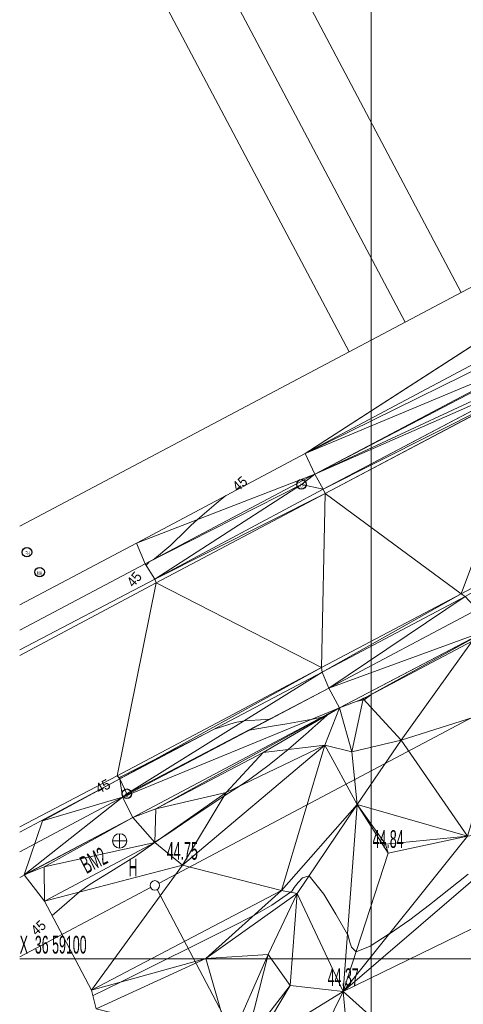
# Model space of a CAD drawing. Extents: x 79271 to 79617, y -3659238 to -3658956.
# Tile 3 of 29: x 79272 to 79307, y -3659104 to -3659026. Entities that reach past the tile are written whole.
import ezdxf
from ezdxf.enums import TextEntityAlignment as Align
from ezdxf.lldxf.tags import DXFTag

# ---------------------------------------------------------------- set-up
doc = ezdxf.new("R2010")
doc.units = 0
for name, color, linetype in [('3dFace', 7, 'Continuous'), ('BENCHMARK', 7, 'Continuous'), ('CODE', 7, 'Continuous'), ('ELEVATION', 7, 'Continuous'), ('ELP', 7, 'Continuous'), ('ERF_LINES', 7, 'Continuous'), ('ET', 7, 'Continuous'), ('FH', 7, 'Continuous'), ('GCONTOUR', 7, 'Continuous'), ('GRID', 7, 'Continuous'), ('MCONTOUR', 7, 'Continuous'), ('MH', 7, 'Continuous'), ('POLYLINES', 7, 'Continuous'), ('SW', 7, 'Continuous'), ('TK', 7, 'Continuous')]:
    doc.layers.add(name, color=color, linetype=linetype)
doc.styles.add('Arial', font='arial.ttf', dxfattribs={"height": 1})
tags = doc.linetypes.add('DOTTED500', pattern=[1.2, 0.7, -0.5]).pattern_tags.tags
tags[6:7] = [DXFTag(74, 4), DXFTag(75, 0), DXFTag(340, '0'), DXFTag(46, 0.0), DXFTag(50, 0.0), DXFTag(44, 0.0), DXFTag(45, 0.0)]
tags[4:5] = [DXFTag(74, 4), DXFTag(75, 0), DXFTag(340, '0'), DXFTag(46, 0.0), DXFTag(50, 0.0), DXFTag(44, 0.0), DXFTag(45, 0.0)]
tags = doc.linetypes.add('SHORTDASH-DOT', pattern=[1.4, 0.75, -0.25, 0.15, -0.25]).pattern_tags.tags
tags[10:11] = [DXFTag(74, 4), DXFTag(75, 0), DXFTag(340, '0'), DXFTag(46, 0.0), DXFTag(50, 0.0), DXFTag(44, 0.0), DXFTag(45, 0.0)]
tags[8:9] = [DXFTag(74, 4), DXFTag(75, 0), DXFTag(340, '0'), DXFTag(46, 0.0), DXFTag(50, 0.0), DXFTag(44, 0.0), DXFTag(45, 0.0)]
tags[6:7] = [DXFTag(74, 4), DXFTag(75, 0), DXFTag(340, '0'), DXFTag(46, 0.0), DXFTag(50, 0.0), DXFTag(44, 0.0), DXFTag(45, 0.0)]
tags[4:5] = [DXFTag(74, 4), DXFTag(75, 0), DXFTag(340, '0'), DXFTag(46, 0.0), DXFTag(50, 0.0), DXFTag(44, 0.0), DXFTag(45, 0.0)]

msp = doc.modelspace()

# ---------------------------------------------------------------- linework, layer by layer
at = {"layer": '3dFace', "color": 142, "linetype": 'Continuous', "lineweight": 0, "transparency": 33554687}
for points in [[(79294.797, -3659060.158, 44.976), (79314.41, -3659050.503, 44.828), (79311.442, -3659049.413, 44.975), (79294.797, -3659060.158, 44.976)], [(79294.797, -3659060.158, 44.976), (79314.469, -3659051.953, 44.818), (79314.41, -3659050.503, 44.828), (79294.797, -3659060.158, 44.976)], [(79295.559, -3659061.788, 44.948), (79314.469, -3659051.953, 44.818), (79294.797, -3659060.158, 44.976), (79295.559, -3659061.788, 44.948)], [(79295.559, -3659061.788, 44.948), (79313.965, -3659053.222, 44.801), (79314.469, -3659051.953, 44.818), (79295.559, -3659061.788, 44.948)], [(79295.559, -3659061.788, 44.948), (79313.174, -3659054.042, 44.823), (79313.965, -3659053.222, 44.801), (79295.559, -3659061.788, 44.948)], [(79296.219, -3659062.974, 44.927), (79313.174, -3659054.042, 44.823), (79295.559, -3659061.788, 44.948), (79296.219, -3659062.974, 44.927)], [(79296.219, -3659062.974, 44.927), (79313.38, -3659054.321, 44.652), (79313.174, -3659054.042, 44.823), (79296.219, -3659062.974, 44.927)], [(79296.373, -3659063.318, 44.735), (79313.38, -3659054.321, 44.652), (79296.219, -3659062.974, 44.927), (79296.373, -3659063.318, 44.735)], [(79307.075, -3659071.23, 44.645), (79313.38, -3659054.321, 44.652), (79296.373, -3659063.318, 44.735), (79307.075, -3659071.23, 44.645)], [(79319.159, -3659064.854, 44.614), (79313.38, -3659054.321, 44.652), (79307.075, -3659071.23, 44.645), (79319.159, -3659064.854, 44.614)], [(79281.479, -3659067.222, 45.027), (79295.559, -3659061.788, 44.948), (79294.797, -3659060.158, 44.976), (79281.479, -3659067.222, 45.027)], [(79282.179, -3659068.866, 45.003), (79295.559, -3659061.788, 44.948), (79281.479, -3659067.222, 45.027), (79282.179, -3659068.866, 45.003)], [(79282.179, -3659068.866, 45.003), (79294.496, -3659062.595, 44.888), (79295.559, -3659061.788, 44.948), (79282.179, -3659068.866, 45.003)], [(79294.496, -3659062.595, 44.888), (79296.219, -3659062.974, 44.927), (79295.559, -3659061.788, 44.948), (79294.496, -3659062.595, 44.888)], [(79282.932, -3659070.067, 44.973), (79294.496, -3659062.595, 44.888), (79282.179, -3659068.866, 45.003), (79282.932, -3659070.067, 44.973)], [(79282.932, -3659070.067, 44.973), (79296.219, -3659062.974, 44.927), (79294.496, -3659062.595, 44.888), (79282.932, -3659070.067, 44.973)], [(79282.932, -3659070.067, 44.973), (79296.373, -3659063.318, 44.735), (79296.219, -3659062.974, 44.927), (79282.932, -3659070.067, 44.973)], [(79283.05, -3659070.368, 44.792), (79296.373, -3659063.318, 44.735), (79282.932, -3659070.067, 44.973), (79283.05, -3659070.368, 44.792)], [(79296.068, -3659077.038, 44.754), (79296.373, -3659063.318, 44.735), (79283.05, -3659070.368, 44.792), (79296.068, -3659077.038, 44.754)], [(79307.075, -3659071.23, 44.645), (79296.373, -3659063.318, 44.735), (79296.068, -3659077.038, 44.754), (79307.075, -3659071.23, 44.645)], [(79319.159, -3659064.854, 44.614), (79307.075, -3659071.23, 44.645), (79307.414, -3659071.424, 44.853), (79319.159, -3659064.854, 44.614)], [(79296.068, -3659077.038, 44.754), (79283.05, -3659070.368, 44.792), (79279.971, -3659085.559, 44.873), (79296.068, -3659077.038, 44.754)], [(79307.075, -3659071.23, 44.645), (79296.068, -3659077.038, 44.754), (79296.123, -3659077.397, 44.93), (79307.075, -3659071.23, 44.645)], [(79307.075, -3659071.23, 44.645), (79296.123, -3659077.397, 44.93), (79307.414, -3659071.424, 44.853), (79307.075, -3659071.23, 44.645)], [(79307.414, -3659071.424, 44.853), (79296.123, -3659077.397, 44.93), (79296.657, -3659078.654, 44.956), (79307.414, -3659071.424, 44.853)], [(79307.414, -3659071.424, 44.853), (79296.657, -3659078.654, 44.956), (79308.359, -3659072.455, 44.884), (79307.414, -3659071.424, 44.853)], [(79296.657, -3659078.654, 44.956), (79309.228, -3659074.057, 44.922), (79308.359, -3659072.455, 44.884), (79296.657, -3659078.654, 44.956)], [(79297.505, -3659080.221, 44.99), (79309.228, -3659074.057, 44.922), (79296.657, -3659078.654, 44.956), (79297.505, -3659080.221, 44.99)], [(79309.228, -3659074.057, 44.922), (79297.505, -3659080.221, 44.99), (79299.371, -3659079.51, 45.003), (79309.228, -3659074.057, 44.922)], [(79309.228, -3659074.057, 44.922), (79299.371, -3659079.51, 45.003), (79307.95, -3659074.963, 44.958), (79309.228, -3659074.057, 44.922)], [(79299.371, -3659079.51, 45.003), (79302.358, -3659082.747, 44.853), (79307.95, -3659074.963, 44.958), (79299.371, -3659079.51, 45.003)], [(79307.95, -3659074.963, 44.958), (79302.358, -3659082.747, 44.853), (79310.648, -3659080.119, 44.904), (79307.95, -3659074.963, 44.958)], [(79296.068, -3659077.038, 44.754), (79279.971, -3659085.559, 44.873), (79280.19, -3659085.813, 45.061), (79296.068, -3659077.038, 44.754)], [(79296.068, -3659077.038, 44.754), (79280.19, -3659085.813, 45.061), (79296.123, -3659077.397, 44.93), (79296.068, -3659077.038, 44.754)], [(79280.731, -3659086.981, 45.105), (79296.123, -3659077.397, 44.93), (79280.19, -3659085.813, 45.061), (79280.731, -3659086.981, 45.105)], [(79280.731, -3659086.981, 45.105), (79296.657, -3659078.654, 44.956), (79296.123, -3659077.397, 44.93), (79280.731, -3659086.981, 45.105)], [(79280.391, -3659087.261, 45.07), (79296.657, -3659078.654, 44.956), (79280.731, -3659086.981, 45.105), (79280.391, -3659087.261, 45.07)], [(79297.505, -3659080.221, 44.99), (79296.657, -3659078.654, 44.956), (79280.391, -3659087.261, 45.07), (79297.505, -3659080.221, 44.99)], [(79297.505, -3659080.221, 44.99), (79298.468, -3659083.689, 44.844), (79299.371, -3659079.51, 45.003), (79297.505, -3659080.221, 44.99)], [(79299.371, -3659079.51, 45.003), (79298.468, -3659083.689, 44.844), (79302.358, -3659082.747, 44.853), (79299.371, -3659079.51, 45.003)], [(79310.648, -3659080.119, 44.904), (79302.358, -3659082.747, 44.853), (79307.589, -3659090.327, 44.728), (79310.648, -3659080.119, 44.904)], [(79281.215, -3659088.865, 45.109), (79297.505, -3659080.221, 44.99), (79280.391, -3659087.261, 45.07), (79281.215, -3659088.865, 45.109)], [(79297.505, -3659080.221, 44.99), (79281.215, -3659088.865, 45.109), (79283.013, -3659088.162, 45.099), (79297.505, -3659080.221, 44.99)], [(79297.505, -3659080.221, 44.99), (79283.013, -3659088.162, 45.099), (79291.48, -3659083.737, 45.051), (79297.505, -3659080.221, 44.99)], [(79297.505, -3659080.221, 44.99), (79291.48, -3659083.737, 45.051), (79296.334, -3659083.15, 44.925), (79297.505, -3659080.221, 44.99)], [(79297.505, -3659080.221, 44.99), (79296.334, -3659083.15, 44.925), (79298.468, -3659083.689, 44.844), (79297.505, -3659080.221, 44.99)], [(79288.547, -3659086.872, 45.014), (79285.106, -3659092.602, 44.749), (79296.334, -3659083.15, 44.925), (79288.547, -3659086.872, 45.014)], [(79296.334, -3659083.15, 44.925), (79285.106, -3659092.602, 44.749), (79292.926, -3659094.599, 44.602), (79296.334, -3659083.15, 44.925)], [(79296.334, -3659083.15, 44.925), (79291.48, -3659083.737, 45.051), (79288.547, -3659086.872, 45.014), (79296.334, -3659083.15, 44.925)], [(79296.334, -3659083.15, 44.925), (79292.926, -3659094.599, 44.602), (79298.895, -3659087.839, 44.805), (79296.334, -3659083.15, 44.925)], [(79296.334, -3659083.15, 44.925), (79298.895, -3659087.839, 44.805), (79298.468, -3659083.689, 44.844), (79296.334, -3659083.15, 44.925)], [(79298.895, -3659087.839, 44.805), (79302.358, -3659082.747, 44.853), (79298.468, -3659083.689, 44.844), (79298.895, -3659087.839, 44.805)], [(79307.589, -3659090.327, 44.728), (79302.358, -3659082.747, 44.853), (79298.895, -3659087.839, 44.805), (79307.589, -3659090.327, 44.728)], [(79291.48, -3659083.737, 45.051), (79283.013, -3659088.162, 45.099), (79288.547, -3659086.872, 45.014), (79291.48, -3659083.737, 45.051)], [(79280.391, -3659087.261, 45.07), (79280.19, -3659085.813, 45.061), (79274.075, -3659089.129, 45.094), (79280.391, -3659087.261, 45.07)], [(79280.19, -3659085.813, 45.061), (79280.391, -3659087.261, 45.07), (79280.731, -3659086.981, 45.105), (79280.19, -3659085.813, 45.061)], [(79283.013, -3659088.162, 45.099), (79282.948, -3659090.825, 44.999), (79288.547, -3659086.872, 45.014), (79283.013, -3659088.162, 45.099)], [(79288.547, -3659086.872, 45.014), (79282.948, -3659090.825, 44.999), (79285.106, -3659092.602, 44.749), (79288.547, -3659086.872, 45.014)], [(79272.644, -3659093.383, 45.153), (79281.215, -3659088.865, 45.109), (79280.391, -3659087.261, 45.07), (79272.644, -3659093.383, 45.153)], [(79280.391, -3659087.261, 45.07), (79274.075, -3659089.129, 45.094), (79272.644, -3659093.383, 45.153), (79280.391, -3659087.261, 45.07)], [(79298.895, -3659087.839, 44.805), (79292.926, -3659094.599, 44.602), (79294.16, -3659094.84, 44.424), (79298.895, -3659087.839, 44.805)], [(79294.16, -3659094.84, 44.424), (79297.787, -3659102.56, 44.366), (79298.895, -3659087.839, 44.805), (79294.16, -3659094.84, 44.424)], [(79298.895, -3659087.839, 44.805), (79297.787, -3659102.56, 44.366), (79301.325, -3659091.672, 44.835), (79298.895, -3659087.839, 44.805)], [(79298.895, -3659087.839, 44.805), (79301.325, -3659091.672, 44.835), (79301.119, -3659090.95, 44.833), (79298.895, -3659087.839, 44.805)], [(79307.589, -3659090.327, 44.728), (79298.895, -3659087.839, 44.805), (79301.119, -3659090.95, 44.833), (79307.589, -3659090.327, 44.728)], [(79281.215, -3659088.865, 45.109), (79282.948, -3659090.825, 44.999), (79283.013, -3659088.162, 45.099), (79281.215, -3659088.865, 45.109)], [(79274.202, -3659092.742, 45.151), (79281.215, -3659088.865, 45.109), (79272.644, -3659093.383, 45.153), (79274.202, -3659092.742, 45.151)], [(79274.202, -3659092.742, 45.151), (79282.948, -3659090.825, 44.999), (79281.215, -3659088.865, 45.109), (79274.202, -3659092.742, 45.151)], [(79307.589, -3659090.327, 44.728), (79297.787, -3659102.56, 44.366), (79313.009, -3659089.516, 44.458), (79307.589, -3659090.327, 44.728)], [(79297.787, -3659102.56, 44.366), (79317.103, -3659093.174, 44.309), (79313.009, -3659089.516, 44.458), (79297.787, -3659102.56, 44.366)], [(79274.232, -3659095.447, 45.086), (79282.948, -3659090.825, 44.999), (79274.202, -3659092.742, 45.151), (79274.232, -3659095.447, 45.086)], [(79274.232, -3659095.447, 45.086), (79285.106, -3659092.602, 44.749), (79282.948, -3659090.825, 44.999), (79274.232, -3659095.447, 45.086)], [(79307.589, -3659090.327, 44.728), (79301.325, -3659091.672, 44.835), (79297.787, -3659102.56, 44.366), (79307.589, -3659090.327, 44.728)], [(79307.589, -3659090.327, 44.728), (79301.119, -3659090.95, 44.833), (79301.325, -3659091.672, 44.835), (79307.589, -3659090.327, 44.728)], [(79274.232, -3659095.447, 45.086), (79274.202, -3659092.742, 45.151), (79272.644, -3659093.383, 45.153), (79274.232, -3659095.447, 45.086)], [(79277.954, -3659102.454, 44.558), (79285.106, -3659092.602, 44.749), (79274.232, -3659095.447, 45.086), (79277.954, -3659102.454, 44.558)], [(79277.954, -3659102.454, 44.558), (79292.926, -3659094.599, 44.602), (79285.106, -3659092.602, 44.749), (79277.954, -3659102.454, 44.558)], [(79317.103, -3659093.174, 44.309), (79297.787, -3659102.56, 44.366), (79310.197, -3659113.675, 43.977), (79317.103, -3659093.174, 44.309)], [(79292.926, -3659094.599, 44.602), (79277.954, -3659102.454, 44.558), (79286.956, -3659099.962, 44.329), (79292.926, -3659094.599, 44.602)], [(79292.926, -3659094.599, 44.602), (79286.956, -3659099.962, 44.329), (79294.16, -3659094.84, 44.424), (79292.926, -3659094.599, 44.602)], [(79286.956, -3659099.962, 44.329), (79291.881, -3659099.647, 44.437), (79294.16, -3659094.84, 44.424), (79286.956, -3659099.962, 44.329)], [(79291.881, -3659099.647, 44.437), (79293.61, -3659102.1, 44.269), (79294.16, -3659094.84, 44.424), (79291.881, -3659099.647, 44.437)], [(79294.16, -3659094.84, 44.424), (79293.61, -3659102.1, 44.269), (79297.787, -3659102.56, 44.366), (79294.16, -3659094.84, 44.424)], [(79278.318, -3659103.923, 44.365), (79286.956, -3659099.962, 44.329), (79277.954, -3659102.454, 44.558), (79278.318, -3659103.923, 44.365)], [(79288.84, -3659106.526, 44.033), (79286.956, -3659099.962, 44.329), (79278.318, -3659103.923, 44.365), (79288.84, -3659106.526, 44.033)], [(79288.84, -3659106.526, 44.033), (79291.881, -3659099.647, 44.437), (79286.956, -3659099.962, 44.329), (79288.84, -3659106.526, 44.033)], [(79290.074, -3659106.672, 44.221), (79291.881, -3659099.647, 44.437), (79288.84, -3659106.526, 44.033), (79290.074, -3659106.672, 44.221)], [(79290.074, -3659106.672, 44.221), (79293.61, -3659102.1, 44.269), (79291.881, -3659099.647, 44.437), (79290.074, -3659106.672, 44.221)], [(79290.731, -3659106.9, 44.399), (79293.61, -3659102.1, 44.269), (79290.074, -3659106.672, 44.221), (79290.731, -3659106.9, 44.399)], [(79290.731, -3659106.9, 44.399), (79297.787, -3659102.56, 44.366), (79293.61, -3659102.1, 44.269), (79290.731, -3659106.9, 44.399)], [(79290.731, -3659106.9, 44.399), (79293.549, -3659111.198, 44.255), (79297.787, -3659102.56, 44.366), (79290.731, -3659106.9, 44.399)], [(79297.787, -3659102.56, 44.366), (79293.549, -3659111.198, 44.255), (79298.464, -3659109.956, 44.37), (79297.787, -3659102.56, 44.366)], [(79310.197, -3659113.675, 43.977), (79297.787, -3659102.56, 44.366), (79298.464, -3659109.956, 44.37), (79310.197, -3659113.675, 43.977)]]:
    msp.add_3dface(points, dxfattribs=at)
at = {"layer": 'BENCHMARK', "color": 1, "linetype": 'Continuous', "lineweight": 9, "transparency": 33554687}
for p, q in [((79280.163, -3659091.261, 586.788), (79280.163, -3659090.135, 586.788)), ((79279.6, -3659090.698, 586.788), (79280.726, -3659090.698, 586.788))]:
    msp.add_line(p, q, dxfattribs=at)
msp.add_circle((79280.163, -3659090.698, 588.756), 0.563, dxfattribs=at)
at = {"layer": 'ELP', "color": 1, "linetype": 'Continuous', "lineweight": 30, "transparency": 33554687}
for centre in [(79294.496, -3659062.595, 44.888), (79280.731, -3659086.981, 44.88)]:
    msp.add_circle(centre, 0.375, dxfattribs=at)
at = {"layer": 'ERF_LINES', "color": 9, "linetype": 'DOTTED500', "lineweight": 9, "transparency": 33554687}
for p, q in [((79272.283, -3658981.725), (79307.096, -3659047.466)), ((79302.677, -3659049.806), (79272.283, -3658992.409)), ((79272.283, -3659003.093), (79298.258, -3659052.146)), ((79348.976, -3659025.289), (79272.283, -3659065.901)), ((79272.283, -3659099.848), (79282.607, -3659094.382))]:
    msp.add_line(p, q, dxfattribs=at)
at = {"layer": 'ERF_LINES', "color": 9, "linetype": 'Continuous', "lineweight": 9, "transparency": 33554687}
for p, q in [((79283.269, -3659094.03), (79347.65, -3659059.938)), ((79293.994, -3659115.084), (79283.113, -3659094.538))]:
    msp.add_line(p, q, dxfattribs=at)
msp.add_circle((79282.938, -3659094.207, 44.763), 0.375, dxfattribs=at)
at = {"layer": 'ET', "color": 251, "linetype": 'Continuous', "lineweight": 9, "transparency": 33554687}
for p, q in [((79296.373, -3659063.318, 44.735), (79313.38, -3659054.321, 44.652)), ((79307.075, -3659071.23, 44.645), (79323.135, -3659062.751, 44.57)), ((79283.05, -3659070.368, 44.792), (79296.373, -3659063.318, 44.735)), ((79272.283, -3659076.086, 44.852), (79283.05, -3659070.368, 44.792)), ((79296.068, -3659077.038, 44.754), (79307.075, -3659071.23, 44.645)), ((79279.971, -3659085.559, 44.873), (79296.068, -3659077.038, 44.754)), ((79272.283, -3659089.602, 44.933), (79279.971, -3659085.559, 44.873))]:
    msp.add_line(p, q, dxfattribs=at)
at = {"layer": 'FH', "color": 1, "linetype": 'Continuous', "lineweight": 30, "transparency": 33554687}
msp.add_circle((79272.856, -3659067.945, 42.374), 0.375, dxfattribs=at)
at = {"layer": 'GCONTOUR', "color": 9, "linetype": 'Continuous', "lineweight": 9, "elevation": 44.5}
msp.add_lwpolyline([(79307.636, -3659093.32), (79306.117, -3659094.534), (79304.592, -3659095.741), (79303.05, -3659096.926), (79301.436, -3659098.019), (79301.415, -3659098.033), (79299.903, -3659098.993), (79298.798, -3659099.45), (79298.438, -3659099.068), (79298.28, -3659098.589), (79298.174, -3659098.167), (79298.125, -3659098.067), (79297.212, -3659096.468), (79296.27, -3659094.885), (79295.11, -3659093.445), (79295.104, -3659093.444), (79294.583, -3659093.609), (79294.242, -3659093.979), (79293.932, -3659094.383), (79293.756, -3659094.63), (79293.633, -3659094.737), (79292.147, -3659095.759), (79290.695, -3659096.603), (79289.028, -3659097.45), (79280.235, -3659101.823), (79278.063, -3659102.896)], dxfattribs=at)
at = {"layer": 'GRID', "color": 142, "linetype": 'Continuous', "lineweight": 9, "transparency": 33554687}
for p, q in [((79300, -3659238.285), (79300, -3658956.285)), ((79272.283, -3659100), (79617.283, -3659100))]:
    msp.add_line(p, q, dxfattribs=at)
at = {"layer": 'MCONTOUR', "color": 9, "linetype": 'Continuous', "lineweight": 9, "transparency": 33554687}
for p, q in [((79287.779, -3659064.109, 45), (79288.527, -3659063.486, 45)), ((79288.527, -3659063.486, 45), (79288.536, -3659063.479, 45)), ((79286.295, -3659065.363, 45), (79287.779, -3659064.109, 45)), ((79285.771, -3659065.846, 45), (79286.295, -3659065.363, 45)), ((79285.409, -3659066.204, 45), (79285.771, -3659065.846, 45)), ((79284.199, -3659067.38, 45), (79285.409, -3659066.204, 45)), ((79282.913, -3659068.478, 45), (79284.199, -3659067.38, 45)), ((79282.503, -3659068.701, 45), (79282.913, -3659068.478, 45)), ((79282.255, -3659068.987, 45), (79282.503, -3659068.701, 45)), ((79299.387, -3659079.458, 45), (79299.732, -3659079.309, 45)), ((79299.947, -3659079.204, 45), (79299.545, -3659079.501, 45)), ((79299.732, -3659079.309, 45), (79299.739, -3659079.306, 45)), ((79299.739, -3659079.306, 45), (79299.947, -3659079.204, 45)), ((79298.937, -3659079.675, 45), (79299.387, -3659079.458, 45)), ((79299.354, -3659079.589, 45), (79298.937, -3659079.675, 45)), ((79299.431, -3659079.575, 45), (79299.354, -3659079.589, 45)), ((79299.545, -3659079.501, 45), (79299.431, -3659079.575, 45))]:
    msp.add_line(p, q, dxfattribs=at)
at = {"layer": 'MCONTOUR', "color": 9, "linetype": 'Continuous', "lineweight": 9, "elevation": 45}
msp.add_lwpolyline([(79280.119, -3659085.731), (79280.261, -3659085.658), (79286.896, -3659082.252), (79287.612, -3659081.893), (79289.278, -3659081.356), (79289.968, -3659081.229), (79291.691, -3659081.123), (79291.957, -3659081.112), (79291.486, -3659081.376), (79291.186, -3659081.534), (79290.694, -3659081.776), (79290.382, -3659081.974), (79292.354, -3659081.638), (79292.846, -3659081.552), (79293.339, -3659081.465), (79295.371, -3659081.099), (79296.133, -3659080.946), (79296.139, -3659080.946), (79296.179, -3659080.948), (79296.52, -3659080.796), (79295.773, -3659081.462), (79295.399, -3659081.793), (79295.024, -3659082.124), (79294.648, -3659082.454), (79294.272, -3659082.783), (79293.446, -3659083.499), (79291.958, -3659084.695), (79290.425, -3659085.832), (79289.774, -3659086.286), (79288.365, -3659087.175), (79286.73, -3659088.264), (79285.69, -3659088.971), (79284.048, -3659090.083), (79283.312, -3659090.568), (79282.949, -3659090.799), (79282.933, -3659090.808), (79282.892, -3659090.837), (79282.85, -3659090.877), (79281.405, -3659091.907), (79279.897, -3659092.843), (79279.463, -3659093.105), (79277.849, -3659094.114), (79277.008, -3659094.721), (79275.611, -3659095.912), (79274.838, -3659096.589)], dxfattribs=at)
at = {"layer": 'MH', "color": 30, "linetype": 'Continuous', "lineweight": 30, "transparency": 33554687}
msp.add_circle((79273.855, -3659069.516, 45.385), 0.375, dxfattribs=at)
at = {"layer": 'POLYLINES', "color": 151, "linetype": 'Continuous', "lineweight": 9, "transparency": 33554687}
for p, q in [((79311.442, -3659049.413, 44.975), (79294.797, -3659060.158, 44.976)), ((79311.442, -3659049.413, 44.975), (79294.797, -3659060.158, 44.976)), ((79311.442, -3659049.413, 44.975), (79294.797, -3659060.158, 44.976)), ((79294.797, -3659060.158, 44.976), (79281.479, -3659067.222, 45.027)), ((79294.797, -3659060.158, 44.976), (79281.479, -3659067.222, 45.027)), ((79294.797, -3659060.158, 44.976), (79281.479, -3659067.222, 45.027)), ((79281.479, -3659067.222, 45.027), (79282.179, -3659068.866, 45.003)), ((79281.479, -3659067.222, 45.027), (79282.179, -3659068.866, 45.003)), ((79281.479, -3659067.222, 45.027), (79282.179, -3659068.866, 45.003)), ((79282.179, -3659068.866, 45.003), (79282.932, -3659070.067, 44.973)), ((79282.179, -3659068.866, 45.003), (79282.932, -3659070.067, 44.973)), ((79282.179, -3659068.866, 45.003), (79282.932, -3659070.067, 44.973)), ((79283.05, -3659070.368, 44.792), (79279.971, -3659085.559, 44.873)), ((79283.05, -3659070.368, 44.792), (79279.971, -3659085.559, 44.873)), ((79283.05, -3659070.368, 44.792), (79279.971, -3659085.559, 44.873)), ((79282.932, -3659070.067, 44.973), (79283.05, -3659070.368, 44.792)), ((79282.932, -3659070.067, 44.973), (79283.05, -3659070.368, 44.792)), ((79282.932, -3659070.067, 44.973), (79283.05, -3659070.368, 44.792)), ((79279.971, -3659085.559, 44.873), (79280.19, -3659085.813, 45.061)), ((79279.971, -3659085.559, 44.873), (79280.19, -3659085.813, 45.061)), ((79279.971, -3659085.559, 44.873), (79280.19, -3659085.813, 45.061)), ((79280.19, -3659085.813, 45.061), (79274.075, -3659089.129, 45.094)), ((79280.19, -3659085.813, 45.061), (79274.075, -3659089.129, 45.094)), ((79280.19, -3659085.813, 45.061), (79274.075, -3659089.129, 45.094)), ((79274.075, -3659089.129, 45.094), (79272.644, -3659093.383, 45.153)), ((79274.075, -3659089.129, 45.094), (79272.644, -3659093.383, 45.153)), ((79274.075, -3659089.129, 45.094), (79272.644, -3659093.383, 45.153)), ((79272.644, -3659093.383, 45.153), (79274.232, -3659095.447, 45.086)), ((79272.644, -3659093.383, 45.153), (79274.232, -3659095.447, 45.086)), ((79272.644, -3659093.383, 45.153), (79274.232, -3659095.447, 45.086)), ((79274.232, -3659095.447, 45.086), (79277.954, -3659102.454, 44.558)), ((79274.232, -3659095.447, 45.086), (79277.954, -3659102.454, 44.558)), ((79274.232, -3659095.447, 45.086), (79277.954, -3659102.454, 44.558)), ((79277.954, -3659102.454, 44.558), (79278.318, -3659103.923, 44.365)), ((79277.954, -3659102.454, 44.558), (79278.318, -3659103.923, 44.365)), ((79277.954, -3659102.454, 44.558), (79278.318, -3659103.923, 44.365))]:
    msp.add_line(p, q, dxfattribs=at)
at = {"layer": 'POLYLINES', "color": 18, "linetype": 'Continuous', "lineweight": 9, "transparency": 33554687}
for p, q in [((79311.442, -3659049.413, 44.975), (79294.797, -3659060.158, 44.976)), ((79294.797, -3659060.158, 44.976), (79281.479, -3659067.222, 45.027)), ((79281.479, -3659067.222, 45.027), (79282.179, -3659068.866, 45.003)), ((79282.179, -3659068.866, 45.003), (79282.932, -3659070.067, 44.973)), ((79283.05, -3659070.368, 44.792), (79279.971, -3659085.559, 44.873)), ((79282.932, -3659070.067, 44.973), (79283.05, -3659070.368, 44.792)), ((79279.971, -3659085.559, 44.873), (79280.19, -3659085.813, 45.061)), ((79280.19, -3659085.813, 45.061), (79274.075, -3659089.129, 45.094)), ((79274.075, -3659089.129, 45.094), (79272.644, -3659093.383, 45.153)), ((79272.644, -3659093.383, 45.153), (79274.232, -3659095.447, 45.086)), ((79274.232, -3659095.447, 45.086), (79277.954, -3659102.454, 44.558)), ((79277.954, -3659102.454, 44.558), (79278.318, -3659103.923, 44.365))]:
    msp.add_line(p, q, dxfattribs=at)
at = {"layer": 'SW', "color": 8, "linetype": 'SHORTDASH-DOT', "lineweight": 9, "transparency": 33554687}
for p, q in [((79294.797, -3659060.158, 44.976), (79334.021, -3659039.336, 44.727)), ((79335.234, -3659040.79, 44.667), (79295.559, -3659061.788, 44.948)), ((79281.479, -3659067.222, 45.027), (79294.797, -3659060.158, 44.976)), ((79295.559, -3659061.788, 44.948), (79282.179, -3659068.866, 45.003)), ((79272.283, -3659072.088, 45.097), (79281.479, -3659067.222, 45.027)), ((79282.179, -3659068.866, 45.003), (79272.283, -3659074.091, 45.068)), ((79296.657, -3659078.654, 44.956), (79308.359, -3659072.455, 44.884)), ((79309.228, -3659074.057, 44.922), (79297.505, -3659080.221, 44.99)), ((79280.391, -3659087.261, 45.07), (79296.657, -3659078.654, 44.956)), ((79297.505, -3659080.221, 44.99), (79281.215, -3659088.865, 45.109)), ((79272.283, -3659091.547, 45.207), (79280.391, -3659087.261, 45.07)), ((79281.215, -3659088.865, 45.109), (79272.283, -3659093.589, 45.251))]:
    msp.add_line(p, q, dxfattribs=at)
at = {"layer": 'TK', "color": 55, "linetype": 'Continuous', "lineweight": 9, "transparency": 33554687}
for p, q in [((79313.174, -3659054.042, 44.823), (79296.219, -3659062.974, 44.927)), ((79296.219, -3659062.974, 44.927), (79282.932, -3659070.067, 44.973)), ((79282.932, -3659070.067, 44.973), (79272.283, -3659075.647, 45.038)), ((79307.414, -3659071.424, 44.853), (79296.123, -3659077.397, 44.93)), ((79296.123, -3659077.397, 44.93), (79280.19, -3659085.813, 45.061)), ((79280.19, -3659085.813, 45.061), (79272.283, -3659089.997, 44.918))]:
    msp.add_line(p, q, dxfattribs=at)

# ---------------------------------------------------------------- texts
at = {"layer": 'CODE', "color": 8, "transparency": 33554687, "style": 'Arial', "width": 0.5}
for s, p in [('LP', (79294.573, -3659062.675, 44.892)), ('FH', (79272.895, -3659068.035, 44.5)), ('MH', (79273.838, -3659069.606, 44.5)), ('LP', (79280.784, -3659087.081, 45.068))]:
    msp.add_text(s, height=0.3, dxfattribs=at).set_placement(p, align=Align.MIDDLE_CENTER)
msp.add_text('BM2', height=1.4, rotation=27.26433, dxfattribs=at).set_placement((79278.629, -3659093.226, 45.033), align=Align.BOTTOM_CENTER)
msp.add_text('H', height=1.4, dxfattribs=at).set_placement((79281.216, -3659093.917, 44.854), align=Align.BOTTOM_CENTER)
at = {"layer": 'ELEVATION', "color": 8, "transparency": 33554687, "style": 'Arial', "width": 0.5}
for s, p in [('44.84', (79301.325, -3659091.672, 44.835)), ('44.75', (79285.106, -3659092.602, 44.749)), ('44.37', (79297.787, -3659102.56, 44.366))]:
    msp.add_text(s, height=1.4, dxfattribs=at).set_placement(p, align=Align.BOTTOM_CENTER)
at = {"layer": 'GRID', "color": 8, "transparency": 33554687, "style": 'Arial', "width": 0.5}
msp.add_text('X  36 59100', height=1.4, dxfattribs=at).set_placement((79272.283, -3659100, 44.5), align=Align.BOTTOM_LEFT)
at = {"layer": 'MCONTOUR', "color": 9, "transparency": 33554687, "style": 'Arial', "width": 0.9}
for rotation, p in [(40.0631, (79289.638, -3659062.552, 44.5)), (49.06864, (79281.311, -3659070.075, 44.5)), (27.24534, (79278.839, -3659086.39, 44.5)), (41.23291, (79273.755, -3659097.538, 44.5))]:
    msp.add_text('45', height=0.8, rotation=rotation, dxfattribs=at).set_placement(p, align=Align.MIDDLE_CENTER)

doc.saveas('drawing.dxf')
